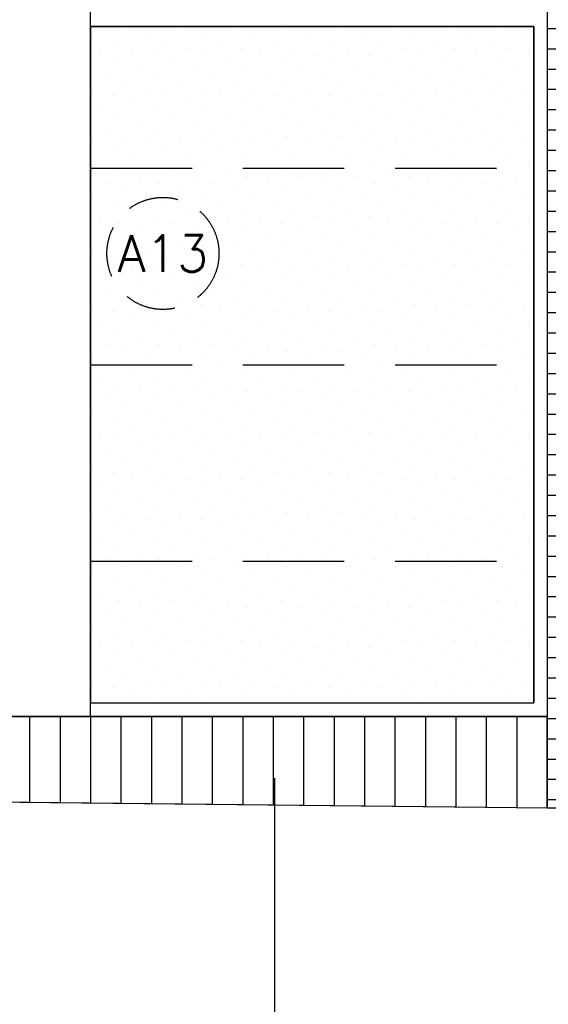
# Model space of a CAD drawing. Extents: x -84711 to 98481, y -64904 to 90945.
# Tile 15 of 29: x 18699 to 21304, y 54191 to 59043. Entities that reach past the tile are written whole.
import ezdxf
from ezdxf.enums import TextEntityAlignment as Align

# ---------------------------------------------------------------- set-up
doc = ezdxf.new("R2010")
doc.units = 0
doc.header["$LTSCALE"] = 2000
doc.header["$MEASUREMENT"] = 0
doc.linetypes.add('HIDDEN', pattern=[0.375, 0.25, -0.125])
doc.linetypes.add('HIDDEN2', pattern=[0.1875, 0.125, -0.0625])
doc.layers.get('0').update_dxf_attribs({"linetype": 'CONTINUOUS'})
for name, color, linetype in [('ALGEM-ARC', 15, 'CONTINUOUS'), ('BETON-AZ', 3, 'CONTINUOUS'), ('HOUT-DRS', 4, 'CONTINUOUS'), ('METSEL', 1, 'CONTINUOUS'), ('MUURGAT', 2, 'CONTINUOUS'), ('MVARCPL', 7, 'CONTINUOUS'), ('NUMMER', 2, 'CONTINUOUS'), ('STEEN-AZ', 3, 'CONTINUOUS')]:
    doc.layers.add(name, color=color, linetype=linetype)
doc.styles.get("Standard").update_dxf_attribs({"font": 'simplex'})

# ---------------------------------------------------------------- blocks, each defined once
blk = doc.blocks.new('*X33')
at = {"color": 0}
for p, q in [((18750, 55187), (18750, 55609.6)), ((18900, 55185.4), (18900, 55609.6)), ((19050, 55183.8), (19050, 55609.6)), ((19200, 55182.2), (19200, 55609.6)), ((19350, 55180.6), (19350, 55609.6)), ((19500, 55179), (19500, 55609.6)), ((19650, 55177.4), (19650, 55609.6)), ((19800, 55175.8), (19800, 55609.6)), ((19950, 55174.1), (19950, 55609.6)), ((20100, 55172.5), (20100, 55609.6)), ((20250, 55170.9), (20250, 55609.6)), ((20400, 55169.3), (20400, 55609.6)), ((20550, 55167.7), (20550, 55609.6)), ((20700, 55166.1), (20700, 55609.6)), ((20850, 55164.5), (20850, 55609.6)), ((21000, 55162.8), (21000, 55609.6)), ((21150, 55161.2), (21150, 55609.6))]:
    blk.add_line(p, q, dxfattribs=at)
blk = doc.blocks.new('*X37')
at = {"color": 0}
for p, q in [((21298.9, 59000), (23783.9, 59000)), ((21298.9, 58900), (23783.9, 58900)), ((21298.9, 58800), (23783.9, 58800)), ((21298.9, 58700), (23783.9, 58700)), ((21298.9, 58600), (23783.9, 58600)), ((21298.9, 58500), (23783.9, 58500)), ((21298.9, 58400), (23783.9, 58400)), ((21298.9, 58300), (23783.9, 58300)), ((21298.9, 58200), (23783.9, 58200)), ((21298.9, 58100), (23783.9, 58100)), ((21298.9, 58000), (23783.9, 58000)), ((21298.9, 57900), (23783.9, 57900)), ((21298.9, 57800), (23850, 57800)), ((21298.9, 57700), (23983, 57700)), ((21298.9, 57600), (24116, 57600)), ((21298.9, 57500), (24249, 57500)), ((21298.9, 57400), (24382, 57400)), ((21298.9, 57300), (24515, 57300)), ((21298.9, 57200), (24648, 57200)), ((21298.9, 57100), (24781, 57100)), ((21298.9, 57000), (24914.1, 57000)), ((21298.9, 56900), (25047.1, 56900)), ((21298.9, 56800), (25180.1, 56800)), ((21298.9, 56700), (25313.1, 56700)), ((21298.9, 56600), (25446.1, 56600)), ((21298.9, 56500), (25579.1, 56500)), ((21298.9, 56400), (25712.1, 56400)), ((21298.9, 56300), (25845.1, 56300)), ((21298.9, 56200), (25978.1, 56200)), ((21298.9, 56100), (26111.1, 56100)), ((21298.9, 56000), (26171.4, 56000)), ((21298.9, 55900), (26171.4, 55900)), ((21298.9, 55800), (26171.4, 55800)), ((21298.9, 55700), (26171.4, 55700)), ((21298.9, 55600), (26171.4, 55600)), ((21298.9, 55500), (51311.4, 55500)), ((21298.9, 55400), (51311.4, 55400)), ((21298.9, 55300), (51311.4, 55300)), ((21298.9, 55200), (51311.4, 55200))]:
    blk.add_line(p, q, dxfattribs=at)
blk = doc.blocks.new('*X41')
at = {"color": 0}
for p, q in [((19224.5, 58999.2), (19224.5, 58999.2)), ((19489.6, 58999.2), (19489.6, 58999.2)), ((19754.8, 58999.2), (19754.8, 58999.2)), ((20020, 58999.2), (20020, 58999.2)), ((20285.1, 58999.2), (20285.1, 58999.2)), ((20550.3, 58999.2), (20550.3, 58999.2)), ((20815.5, 58999.2), (20815.5, 58999.2)), ((21080.6, 58999.2), (21080.6, 58999.2)), ((19058.7, 58966.1), (19058.7, 58966.1)), ((19323.9, 58966.1), (19323.9, 58966.1)), ((19589.1, 58966.1), (19589.1, 58966.1)), ((19854.2, 58966.1), (19854.2, 58966.1)), ((20119.4, 58966.1), (20119.4, 58966.1)), ((20384.6, 58966.1), (20384.6, 58966.1)), ((20649.7, 58966.1), (20649.7, 58966.1)), ((20914.9, 58966.1), (20914.9, 58966.1)), ((21180.1, 58966.1), (21180.1, 58966.1)), ((19158.2, 58932.9), (19158.2, 58932.9)), ((19423.3, 58932.9), (19423.3, 58932.9)), ((19688.5, 58932.9), (19688.5, 58932.9)), ((19953.7, 58932.9), (19953.7, 58932.9)), ((20218.8, 58932.9), (20218.8, 58932.9)), ((20484, 58932.9), (20484, 58932.9)), ((20749.2, 58932.9), (20749.2, 58932.9)), ((21014.3, 58932.9), (21014.3, 58932.9)), ((19091.9, 58866.6), (19091.9, 58866.6)), ((19257.6, 58899.8), (19257.6, 58899.8)), ((19357, 58866.6), (19357, 58866.6)), ((19522.8, 58899.8), (19522.8, 58899.8)), ((19622.2, 58866.6), (19622.2, 58866.6)), ((19787.9, 58899.8), (19787.9, 58899.8)), ((19887.4, 58866.6), (19887.4, 58866.6)), ((20053.1, 58899.8), (20053.1, 58899.8)), ((20152.5, 58866.6), (20152.5, 58866.6)), ((20318.3, 58899.8), (20318.3, 58899.8)), ((20417.7, 58866.6), (20417.7, 58866.6)), ((20583.4, 58899.8), (20583.4, 58899.8)), ((20682.9, 58866.6), (20682.9, 58866.6)), ((20848.6, 58899.8), (20848.6, 58899.8)), ((20948, 58866.6), (20948, 58866.6)), ((21113.8, 58899.8), (21113.8, 58899.8)), ((21213.2, 58866.6), (21213.2, 58866.6)), ((19191.3, 58833.5), (19191.3, 58833.5)), ((19456.5, 58833.5), (19456.5, 58833.5)), ((19721.7, 58833.5), (19721.7, 58833.5)), ((19986.8, 58833.5), (19986.8, 58833.5)), ((20252, 58833.5), (20252, 58833.5)), ((20517.1, 58833.5), (20517.1, 58833.5)), ((20782.3, 58833.5), (20782.3, 58833.5)), ((21047.5, 58833.5), (21047.5, 58833.5)), ((19125, 58767.2), (19125, 58767.2)), ((19290.8, 58800.3), (19290.8, 58800.3)), ((19390.2, 58767.2), (19390.2, 58767.2)), ((19555.9, 58800.3), (19555.9, 58800.3)), ((19655.4, 58767.2), (19655.4, 58767.2)), ((19821.1, 58800.3), (19821.1, 58800.3)), ((19920.5, 58767.2), (19920.5, 58767.2)), ((20086.3, 58800.3), (20086.3, 58800.3)), ((20185.7, 58767.2), (20185.7, 58767.2)), ((20351.4, 58800.3), (20351.4, 58800.3)), ((20450.9, 58767.2), (20450.9, 58767.2)), ((20616.6, 58800.3), (20616.6, 58800.3)), ((20716, 58767.2), (20716, 58767.2)), ((20881.7, 58800.3), (20881.7, 58800.3)), ((20981.2, 58767.2), (20981.2, 58767.2)), ((21146.9, 58800.3), (21146.9, 58800.3)), ((19224.5, 58734.1), (19224.5, 58734.1)), ((19489.6, 58734.1), (19489.6, 58734.1)), ((19754.8, 58734.1), (19754.8, 58734.1)), ((20020, 58734.1), (20020, 58734.1)), ((20285.1, 58734.1), (20285.1, 58734.1)), ((20550.3, 58734.1), (20550.3, 58734.1)), ((20815.5, 58734.1), (20815.5, 58734.1)), ((21080.6, 58734.1), (21080.6, 58734.1)), ((19058.7, 58700.9), (19058.7, 58700.9)), ((19158.2, 58667.8), (19158.2, 58667.8)), ((19323.9, 58700.9), (19323.9, 58700.9)), ((19423.3, 58667.8), (19423.3, 58667.8)), ((19589.1, 58700.9), (19589.1, 58700.9)), ((19688.5, 58667.8), (19688.5, 58667.8)), ((19854.2, 58700.9), (19854.2, 58700.9)), ((19953.7, 58667.8), (19953.7, 58667.8)), ((20119.4, 58700.9), (20119.4, 58700.9)), ((20218.8, 58667.8), (20218.8, 58667.8)), ((20384.6, 58700.9), (20384.6, 58700.9)), ((20484, 58667.8), (20484, 58667.8)), ((20649.7, 58700.9), (20649.7, 58700.9)), ((20749.2, 58667.8), (20749.2, 58667.8)), ((20914.9, 58700.9), (20914.9, 58700.9)), ((21014.3, 58667.8), (21014.3, 58667.8)), ((21180.1, 58700.9), (21180.1, 58700.9)), ((19257.6, 58634.6), (19257.6, 58634.6)), ((19522.8, 58634.6), (19522.8, 58634.6)), ((19787.9, 58634.6), (19787.9, 58634.6)), ((20053.1, 58634.6), (20053.1, 58634.6)), ((20318.3, 58634.6), (20318.3, 58634.6)), ((20583.4, 58634.6), (20583.4, 58634.6)), ((20848.6, 58634.6), (20848.6, 58634.6)), ((21113.8, 58634.6), (21113.8, 58634.6)), ((19091.9, 58601.5), (19091.9, 58601.5)), ((19191.3, 58568.3), (19191.3, 58568.3)), ((19357, 58601.5), (19357, 58601.5)), ((19456.5, 58568.3), (19456.5, 58568.3)), ((19622.2, 58601.5), (19622.2, 58601.5)), ((19721.7, 58568.3), (19721.7, 58568.3)), ((19887.4, 58601.5), (19887.4, 58601.5)), ((19986.8, 58568.3), (19986.8, 58568.3)), ((20152.5, 58601.5), (20152.5, 58601.5)), ((20252, 58568.3), (20252, 58568.3)), ((20417.7, 58601.5), (20417.7, 58601.5)), ((20517.1, 58568.3), (20517.1, 58568.3)), ((20682.9, 58601.5), (20682.9, 58601.5)), ((20782.3, 58568.3), (20782.3, 58568.3)), ((20948, 58601.5), (20948, 58601.5)), ((21047.5, 58568.3), (21047.5, 58568.3)), ((21213.2, 58601.5), (21213.2, 58601.5)), ((19290.8, 58535.2), (19290.8, 58535.2)), ((19555.9, 58535.2), (19555.9, 58535.2)), ((19821.1, 58535.2), (19821.1, 58535.2)), ((20086.3, 58535.2), (20086.3, 58535.2)), ((20351.4, 58535.2), (20351.4, 58535.2)), ((20616.6, 58535.2), (20616.6, 58535.2)), ((20881.7, 58535.2), (20881.7, 58535.2)), ((21146.9, 58535.2), (21146.9, 58535.2)), ((19125, 58502), (19125, 58502)), ((19224.5, 58468.9), (19224.5, 58468.9)), ((19390.2, 58502), (19390.2, 58502)), ((19489.6, 58468.9), (19489.6, 58468.9)), ((19655.4, 58502), (19655.4, 58502)), ((19754.8, 58468.9), (19754.8, 58468.9)), ((19920.5, 58502), (19920.5, 58502)), ((20020, 58468.9), (20020, 58468.9)), ((20185.7, 58502), (20185.7, 58502)), ((20285.1, 58468.9), (20285.1, 58468.9)), ((20450.9, 58502), (20450.9, 58502)), ((20550.3, 58468.9), (20550.3, 58468.9)), ((20716, 58502), (20716, 58502)), ((20815.5, 58468.9), (20815.5, 58468.9)), ((20981.2, 58502), (20981.2, 58502)), ((21080.6, 58468.9), (21080.6, 58468.9)), ((19058.7, 58435.7), (19058.7, 58435.7)), ((19323.9, 58435.7), (19323.9, 58435.7)), ((19589.1, 58435.7), (19589.1, 58435.7)), ((19854.2, 58435.7), (19854.2, 58435.7)), ((20119.4, 58435.7), (20119.4, 58435.7)), ((20384.6, 58435.7), (20384.6, 58435.7)), ((20649.7, 58435.7), (20649.7, 58435.7)), ((20914.9, 58435.7), (20914.9, 58435.7)), ((21180.1, 58435.7), (21180.1, 58435.7)), ((19158.2, 58402.6), (19158.2, 58402.6)), ((19257.6, 58369.5), (19257.6, 58369.5)), ((19423.3, 58402.6), (19423.3, 58402.6)), ((19522.8, 58369.5), (19522.8, 58369.5)), ((19688.5, 58402.6), (19688.5, 58402.6)), ((19787.9, 58369.5), (19787.9, 58369.5)), ((19953.7, 58402.6), (19953.7, 58402.6)), ((20053.1, 58369.5), (20053.1, 58369.5)), ((20218.8, 58402.6), (20218.8, 58402.6)), ((20318.3, 58369.5), (20318.3, 58369.5)), ((20484, 58402.6), (20484, 58402.6)), ((20583.4, 58369.5), (20583.4, 58369.5)), ((20749.2, 58402.6), (20749.2, 58402.6)), ((20848.6, 58369.5), (20848.6, 58369.5)), ((21014.3, 58402.6), (21014.3, 58402.6)), ((21113.8, 58369.5), (21113.8, 58369.5)), ((19091.9, 58336.3), (19091.9, 58336.3)), ((19357, 58336.3), (19357, 58336.3)), ((19622.2, 58336.3), (19622.2, 58336.3)), ((19887.4, 58336.3), (19887.4, 58336.3)), ((20152.5, 58336.3), (20152.5, 58336.3)), ((20417.7, 58336.3), (20417.7, 58336.3)), ((20682.9, 58336.3), (20682.9, 58336.3)), ((20948, 58336.3), (20948, 58336.3)), ((21213.2, 58336.3), (21213.2, 58336.3)), ((19191.3, 58303.2), (19191.3, 58303.2)), ((19456.5, 58303.2), (19456.5, 58303.2)), ((19721.7, 58303.2), (19721.7, 58303.2)), ((19986.8, 58303.2), (19986.8, 58303.2)), ((20252, 58303.2), (20252, 58303.2)), ((20517.1, 58303.2), (20517.1, 58303.2)), ((20782.3, 58303.2), (20782.3, 58303.2)), ((21047.5, 58303.2), (21047.5, 58303.2)), ((19125, 58236.9), (19125, 58236.9)), ((19290.8, 58270), (19290.8, 58270)), ((19390.2, 58236.9), (19390.2, 58236.9)), ((19555.9, 58270), (19555.9, 58270)), ((19655.4, 58236.9), (19655.4, 58236.9)), ((19821.1, 58270), (19821.1, 58270)), ((19920.5, 58236.9), (19920.5, 58236.9)), ((20086.3, 58270), (20086.3, 58270)), ((20185.7, 58236.9), (20185.7, 58236.9)), ((20351.4, 58270), (20351.4, 58270)), ((20450.9, 58236.9), (20450.9, 58236.9)), ((20616.6, 58270), (20616.6, 58270)), ((20716, 58236.9), (20716, 58236.9)), ((20881.7, 58270), (20881.7, 58270)), ((20981.2, 58236.9), (20981.2, 58236.9)), ((21146.9, 58270), (21146.9, 58270)), ((19224.5, 58203.7), (19224.5, 58203.7)), ((19489.6, 58203.7), (19489.6, 58203.7)), ((19754.8, 58203.7), (19754.8, 58203.7)), ((20020, 58203.7), (20020, 58203.7)), ((20285.1, 58203.7), (20285.1, 58203.7)), ((20550.3, 58203.7), (20550.3, 58203.7)), ((20815.5, 58203.7), (20815.5, 58203.7)), ((21080.6, 58203.7), (21080.6, 58203.7)), ((19058.7, 58170.6), (19058.7, 58170.6)), ((19158.2, 58137.4), (19158.2, 58137.4)), ((19323.9, 58170.6), (19323.9, 58170.6)), ((19423.3, 58137.4), (19423.3, 58137.4)), ((19589.1, 58170.6), (19589.1, 58170.6)), ((19688.5, 58137.4), (19688.5, 58137.4)), ((19854.2, 58170.6), (19854.2, 58170.6)), ((19953.7, 58137.4), (19953.7, 58137.4)), ((20119.4, 58170.6), (20119.4, 58170.6)), ((20218.8, 58137.4), (20218.8, 58137.4)), ((20384.6, 58170.6), (20384.6, 58170.6)), ((20484, 58137.4), (20484, 58137.4)), ((20649.7, 58170.6), (20649.7, 58170.6)), ((20749.2, 58137.4), (20749.2, 58137.4)), ((20914.9, 58170.6), (20914.9, 58170.6)), ((21014.3, 58137.4), (21014.3, 58137.4)), ((21180.1, 58170.6), (21180.1, 58170.6)), ((19257.6, 58104.3), (19257.6, 58104.3)), ((19522.8, 58104.3), (19522.8, 58104.3)), ((19787.9, 58104.3), (19787.9, 58104.3)), ((20053.1, 58104.3), (20053.1, 58104.3)), ((20318.3, 58104.3), (20318.3, 58104.3)), ((20583.4, 58104.3), (20583.4, 58104.3)), ((20848.6, 58104.3), (20848.6, 58104.3)), ((21113.8, 58104.3), (21113.8, 58104.3)), ((19091.9, 58071.1), (19091.9, 58071.1)), ((19191.3, 58038), (19191.3, 58038)), ((19357, 58071.1), (19357, 58071.1)), ((19456.5, 58038), (19456.5, 58038)), ((19622.2, 58071.1), (19622.2, 58071.1)), ((19721.7, 58038), (19721.7, 58038)), ((19887.4, 58071.1), (19887.4, 58071.1)), ((19986.8, 58038), (19986.8, 58038)), ((20152.5, 58071.1), (20152.5, 58071.1)), ((20252, 58038), (20252, 58038)), ((20417.7, 58071.1), (20417.7, 58071.1)), ((20517.1, 58038), (20517.1, 58038)), ((20682.9, 58071.1), (20682.9, 58071.1)), ((20782.3, 58038), (20782.3, 58038)), ((20948, 58071.1), (20948, 58071.1)), ((21047.5, 58038), (21047.5, 58038)), ((21213.2, 58071.1), (21213.2, 58071.1)), ((19290.8, 58004.9), (19290.8, 58004.9)), ((19555.9, 58004.9), (19555.9, 58004.9)), ((19821.1, 58004.9), (19821.1, 58004.9)), ((20086.3, 58004.9), (20086.3, 58004.9)), ((20351.4, 58004.9), (20351.4, 58004.9)), ((20616.6, 58004.9), (20616.6, 58004.9)), ((20881.7, 58004.9), (20881.7, 58004.9)), ((21146.9, 58004.9), (21146.9, 58004.9)), ((19125, 57971.7), (19125, 57971.7)), ((19224.5, 57938.6), (19224.5, 57938.6)), ((19390.2, 57971.7), (19390.2, 57971.7)), ((19489.6, 57938.6), (19489.6, 57938.6)), ((19655.4, 57971.7), (19655.4, 57971.7)), ((19754.8, 57938.6), (19754.8, 57938.6)), ((19920.5, 57971.7), (19920.5, 57971.7)), ((20020, 57938.6), (20020, 57938.6)), ((20185.7, 57971.7), (20185.7, 57971.7)), ((20285.1, 57938.6), (20285.1, 57938.6)), ((20450.9, 57971.7), (20450.9, 57971.7)), ((20550.3, 57938.6), (20550.3, 57938.6)), ((20716, 57971.7), (20716, 57971.7)), ((20815.5, 57938.6), (20815.5, 57938.6)), ((20981.2, 57971.7), (20981.2, 57971.7)), ((21080.6, 57938.6), (21080.6, 57938.6)), ((19058.7, 57905.4), (19058.7, 57905.4)), ((19323.9, 57905.4), (19323.9, 57905.4)), ((19589.1, 57905.4), (19589.1, 57905.4)), ((19854.2, 57905.4), (19854.2, 57905.4)), ((20119.4, 57905.4), (20119.4, 57905.4)), ((20384.6, 57905.4), (20384.6, 57905.4)), ((20649.7, 57905.4), (20649.7, 57905.4)), ((20914.9, 57905.4), (20914.9, 57905.4)), ((21180.1, 57905.4), (21180.1, 57905.4)), ((19158.2, 57872.3), (19158.2, 57872.3)), ((19257.6, 57839.1), (19257.6, 57839.1)), ((19423.3, 57872.3), (19423.3, 57872.3)), ((19522.8, 57839.1), (19522.8, 57839.1)), ((19688.5, 57872.3), (19688.5, 57872.3)), ((19787.9, 57839.1), (19787.9, 57839.1)), ((19953.7, 57872.3), (19953.7, 57872.3)), ((20053.1, 57839.1), (20053.1, 57839.1)), ((20218.8, 57872.3), (20218.8, 57872.3)), ((20318.3, 57839.1), (20318.3, 57839.1)), ((20484, 57872.3), (20484, 57872.3)), ((20583.4, 57839.1), (20583.4, 57839.1)), ((20749.2, 57872.3), (20749.2, 57872.3)), ((20848.6, 57839.1), (20848.6, 57839.1)), ((21014.3, 57872.3), (21014.3, 57872.3)), ((21113.8, 57839.1), (21113.8, 57839.1)), ((19091.9, 57806), (19091.9, 57806)), ((19357, 57806), (19357, 57806)), ((19622.2, 57806), (19622.2, 57806)), ((19887.4, 57806), (19887.4, 57806)), ((20152.5, 57806), (20152.5, 57806)), ((20417.7, 57806), (20417.7, 57806)), ((20682.9, 57806), (20682.9, 57806)), ((20948, 57806), (20948, 57806)), ((21213.2, 57806), (21213.2, 57806)), ((19191.3, 57772.8), (19191.3, 57772.8)), ((19290.8, 57739.7), (19290.8, 57739.7)), ((19456.5, 57772.8), (19456.5, 57772.8)), ((19555.9, 57739.7), (19555.9, 57739.7)), ((19721.7, 57772.8), (19721.7, 57772.8)), ((19821.1, 57739.7), (19821.1, 57739.7)), ((19986.8, 57772.8), (19986.8, 57772.8)), ((20086.3, 57739.7), (20086.3, 57739.7)), ((20252, 57772.8), (20252, 57772.8)), ((20351.4, 57739.7), (20351.4, 57739.7)), ((20517.1, 57772.8), (20517.1, 57772.8)), ((20616.6, 57739.7), (20616.6, 57739.7)), ((20782.3, 57772.8), (20782.3, 57772.8)), ((20881.7, 57739.7), (20881.7, 57739.7)), ((21047.5, 57772.8), (21047.5, 57772.8)), ((21146.9, 57739.7), (21146.9, 57739.7)), ((19125, 57706.5), (19125, 57706.5)), ((19390.2, 57706.5), (19390.2, 57706.5)), ((19655.4, 57706.5), (19655.4, 57706.5)), ((19920.5, 57706.5), (19920.5, 57706.5)), ((20185.7, 57706.5), (20185.7, 57706.5)), ((20450.9, 57706.5), (20450.9, 57706.5)), ((20716, 57706.5), (20716, 57706.5)), ((20981.2, 57706.5), (20981.2, 57706.5)), ((19058.7, 57640.3), (19058.7, 57640.3)), ((19224.5, 57673.4), (19224.5, 57673.4)), ((19323.9, 57640.3), (19323.9, 57640.3)), ((19489.6, 57673.4), (19489.6, 57673.4)), ((19589.1, 57640.3), (19589.1, 57640.3)), ((19754.8, 57673.4), (19754.8, 57673.4)), ((19854.2, 57640.3), (19854.2, 57640.3)), ((20020, 57673.4), (20020, 57673.4)), ((20119.4, 57640.3), (20119.4, 57640.3)), ((20285.1, 57673.4), (20285.1, 57673.4)), ((20384.6, 57640.3), (20384.6, 57640.3)), ((20550.3, 57673.4), (20550.3, 57673.4)), ((20649.7, 57640.3), (20649.7, 57640.3)), ((20815.5, 57673.4), (20815.5, 57673.4)), ((20914.9, 57640.3), (20914.9, 57640.3)), ((21080.6, 57673.4), (21080.6, 57673.4)), ((21180.1, 57640.3), (21180.1, 57640.3)), ((19158.2, 57607.1), (19158.2, 57607.1)), ((19423.3, 57607.1), (19423.3, 57607.1)), ((19688.5, 57607.1), (19688.5, 57607.1)), ((19953.7, 57607.1), (19953.7, 57607.1)), ((20218.8, 57607.1), (20218.8, 57607.1)), ((20484, 57607.1), (20484, 57607.1)), ((20749.2, 57607.1), (20749.2, 57607.1)), ((21014.3, 57607.1), (21014.3, 57607.1)), ((19257.6, 57574), (19257.6, 57574)), ((19522.8, 57574), (19522.8, 57574)), ((19787.9, 57574), (19787.9, 57574)), ((20053.1, 57574), (20053.1, 57574)), ((20318.3, 57574), (20318.3, 57574)), ((20583.4, 57574), (20583.4, 57574)), ((20848.6, 57574), (20848.6, 57574)), ((21113.8, 57574), (21113.8, 57574)), ((19091.9, 57540.8), (19091.9, 57540.8)), ((19191.3, 57507.7), (19191.3, 57507.7)), ((19357, 57540.8), (19357, 57540.8)), ((19456.5, 57507.7), (19456.5, 57507.7)), ((19622.2, 57540.8), (19622.2, 57540.8)), ((19721.7, 57507.7), (19721.7, 57507.7)), ((19887.4, 57540.8), (19887.4, 57540.8)), ((19986.8, 57507.7), (19986.8, 57507.7)), ((20152.5, 57540.8), (20152.5, 57540.8)), ((20252, 57507.7), (20252, 57507.7)), ((20417.7, 57540.8), (20417.7, 57540.8)), ((20517.1, 57507.7), (20517.1, 57507.7)), ((20682.9, 57540.8), (20682.9, 57540.8)), ((20782.3, 57507.7), (20782.3, 57507.7)), ((20948, 57540.8), (20948, 57540.8)), ((21047.5, 57507.7), (21047.5, 57507.7)), ((21213.2, 57540.8), (21213.2, 57540.8)), ((19290.8, 57474.5), (19290.8, 57474.5)), ((19555.9, 57474.5), (19555.9, 57474.5)), ((19821.1, 57474.5), (19821.1, 57474.5)), ((20086.3, 57474.5), (20086.3, 57474.5)), ((20351.4, 57474.5), (20351.4, 57474.5)), ((20616.6, 57474.5), (20616.6, 57474.5)), ((20881.7, 57474.5), (20881.7, 57474.5)), ((21146.9, 57474.5), (21146.9, 57474.5)), ((19125, 57441.4), (19125, 57441.4)), ((19224.5, 57408.2), (19224.5, 57408.2)), ((19390.2, 57441.4), (19390.2, 57441.4)), ((19489.6, 57408.2), (19489.6, 57408.2)), ((19655.4, 57441.4), (19655.4, 57441.4)), ((19754.8, 57408.2), (19754.8, 57408.2)), ((19920.5, 57441.4), (19920.5, 57441.4)), ((20020, 57408.2), (20020, 57408.2)), ((20185.7, 57441.4), (20185.7, 57441.4)), ((20285.1, 57408.2), (20285.1, 57408.2)), ((20450.9, 57441.4), (20450.9, 57441.4)), ((20550.3, 57408.2), (20550.3, 57408.2)), ((20716, 57441.4), (20716, 57441.4)), ((20815.5, 57408.2), (20815.5, 57408.2)), ((20981.2, 57441.4), (20981.2, 57441.4)), ((21080.6, 57408.2), (21080.6, 57408.2)), ((19058.7, 57375.1), (19058.7, 57375.1)), ((19323.9, 57375.1), (19323.9, 57375.1)), ((19589.1, 57375.1), (19589.1, 57375.1)), ((19854.2, 57375.1), (19854.2, 57375.1)), ((20119.4, 57375.1), (20119.4, 57375.1)), ((20384.6, 57375.1), (20384.6, 57375.1)), ((20649.7, 57375.1), (20649.7, 57375.1)), ((20914.9, 57375.1), (20914.9, 57375.1)), ((21180.1, 57375.1), (21180.1, 57375.1)), ((19158.2, 57341.9), (19158.2, 57341.9)), ((19257.6, 57308.8), (19257.6, 57308.8)), ((19423.3, 57341.9), (19423.3, 57341.9)), ((19522.8, 57308.8), (19522.8, 57308.8)), ((19688.5, 57341.9), (19688.5, 57341.9)), ((19787.9, 57308.8), (19787.9, 57308.8)), ((19953.7, 57341.9), (19953.7, 57341.9)), ((20053.1, 57308.8), (20053.1, 57308.8)), ((20218.8, 57341.9), (20218.8, 57341.9)), ((20318.3, 57308.8), (20318.3, 57308.8)), ((20484, 57341.9), (20484, 57341.9)), ((20583.4, 57308.8), (20583.4, 57308.8)), ((20749.2, 57341.9), (20749.2, 57341.9)), ((20848.6, 57308.8), (20848.6, 57308.8)), ((21014.3, 57341.9), (21014.3, 57341.9)), ((21113.8, 57308.8), (21113.8, 57308.8)), ((19091.9, 57275.6), (19091.9, 57275.6)), ((19357, 57275.6), (19357, 57275.6)), ((19622.2, 57275.6), (19622.2, 57275.6)), ((19887.4, 57275.6), (19887.4, 57275.6)), ((20152.5, 57275.6), (20152.5, 57275.6)), ((20417.7, 57275.6), (20417.7, 57275.6)), ((20682.9, 57275.6), (20682.9, 57275.6)), ((20948, 57275.6), (20948, 57275.6)), ((21213.2, 57275.6), (21213.2, 57275.6)), ((19191.3, 57242.5), (19191.3, 57242.5)), ((19290.8, 57209.4), (19290.8, 57209.4)), ((19456.5, 57242.5), (19456.5, 57242.5)), ((19555.9, 57209.4), (19555.9, 57209.4)), ((19721.7, 57242.5), (19721.7, 57242.5)), ((19821.1, 57209.4), (19821.1, 57209.4)), ((19986.8, 57242.5), (19986.8, 57242.5)), ((20086.3, 57209.4), (20086.3, 57209.4)), ((20252, 57242.5), (20252, 57242.5)), ((20351.4, 57209.4), (20351.4, 57209.4)), ((20517.1, 57242.5), (20517.1, 57242.5)), ((20616.6, 57209.4), (20616.6, 57209.4)), ((20782.3, 57242.5), (20782.3, 57242.5)), ((20881.7, 57209.4), (20881.7, 57209.4)), ((21047.5, 57242.5), (21047.5, 57242.5)), ((21146.9, 57209.4), (21146.9, 57209.4)), ((19125, 57176.2), (19125, 57176.2)), ((19390.2, 57176.2), (19390.2, 57176.2)), ((19655.4, 57176.2), (19655.4, 57176.2)), ((19920.5, 57176.2), (19920.5, 57176.2)), ((20185.7, 57176.2), (20185.7, 57176.2)), ((20450.9, 57176.2), (20450.9, 57176.2)), ((20716, 57176.2), (20716, 57176.2)), ((20981.2, 57176.2), (20981.2, 57176.2)), ((19058.7, 57109.9), (19058.7, 57109.9)), ((19224.5, 57143.1), (19224.5, 57143.1)), ((19323.9, 57109.9), (19323.9, 57109.9)), ((19489.6, 57143.1), (19489.6, 57143.1)), ((19589.1, 57109.9), (19589.1, 57109.9)), ((19754.8, 57143.1), (19754.8, 57143.1)), ((19854.2, 57109.9), (19854.2, 57109.9)), ((20020, 57143.1), (20020, 57143.1)), ((20119.4, 57109.9), (20119.4, 57109.9)), ((20285.1, 57143.1), (20285.1, 57143.1)), ((20384.6, 57109.9), (20384.6, 57109.9)), ((20550.3, 57143.1), (20550.3, 57143.1)), ((20649.7, 57109.9), (20649.7, 57109.9)), ((20815.5, 57143.1), (20815.5, 57143.1)), ((20914.9, 57109.9), (20914.9, 57109.9)), ((21080.6, 57143.1), (21080.6, 57143.1)), ((21180.1, 57109.9), (21180.1, 57109.9)), ((19158.2, 57076.8), (19158.2, 57076.8)), ((19423.3, 57076.8), (19423.3, 57076.8)), ((19688.5, 57076.8), (19688.5, 57076.8)), ((19953.7, 57076.8), (19953.7, 57076.8)), ((20218.8, 57076.8), (20218.8, 57076.8)), ((20484, 57076.8), (20484, 57076.8)), ((20749.2, 57076.8), (20749.2, 57076.8)), ((21014.3, 57076.8), (21014.3, 57076.8)), ((19091.9, 57010.5), (19091.9, 57010.5)), ((19257.6, 57043.6), (19257.6, 57043.6)), ((19357, 57010.5), (19357, 57010.5)), ((19522.8, 57043.6), (19522.8, 57043.6)), ((19622.2, 57010.5), (19622.2, 57010.5)), ((19787.9, 57043.6), (19787.9, 57043.6)), ((19887.4, 57010.5), (19887.4, 57010.5)), ((20053.1, 57043.6), (20053.1, 57043.6)), ((20152.5, 57010.5), (20152.5, 57010.5)), ((20318.3, 57043.6), (20318.3, 57043.6)), ((20417.7, 57010.5), (20417.7, 57010.5)), ((20583.4, 57043.6), (20583.4, 57043.6)), ((20682.9, 57010.5), (20682.9, 57010.5)), ((20848.6, 57043.6), (20848.6, 57043.6)), ((20948, 57010.5), (20948, 57010.5)), ((21113.8, 57043.6), (21113.8, 57043.6)), ((21213.2, 57010.5), (21213.2, 57010.5)), ((19191.3, 56977.3), (19191.3, 56977.3)), ((19456.5, 56977.3), (19456.5, 56977.3)), ((19721.7, 56977.3), (19721.7, 56977.3)), ((19986.8, 56977.3), (19986.8, 56977.3)), ((20252, 56977.3), (20252, 56977.3)), ((20517.1, 56977.3), (20517.1, 56977.3)), ((20782.3, 56977.3), (20782.3, 56977.3)), ((21047.5, 56977.3), (21047.5, 56977.3)), ((19290.8, 56944.2), (19290.8, 56944.2)), ((19555.9, 56944.2), (19555.9, 56944.2)), ((19821.1, 56944.2), (19821.1, 56944.2)), ((20086.3, 56944.2), (20086.3, 56944.2)), ((20351.4, 56944.2), (20351.4, 56944.2)), ((20616.6, 56944.2), (20616.6, 56944.2)), ((20881.7, 56944.2), (20881.7, 56944.2)), ((21146.9, 56944.2), (21146.9, 56944.2)), ((19125, 56911), (19125, 56911)), ((19224.5, 56877.9), (19224.5, 56877.9)), ((19390.2, 56911), (19390.2, 56911)), ((19489.6, 56877.9), (19489.6, 56877.9)), ((19655.4, 56911), (19655.4, 56911)), ((19754.8, 56877.9), (19754.8, 56877.9)), ((19920.5, 56911), (19920.5, 56911)), ((20020, 56877.9), (20020, 56877.9)), ((20185.7, 56911), (20185.7, 56911)), ((20285.1, 56877.9), (20285.1, 56877.9)), ((20450.9, 56911), (20450.9, 56911)), ((20550.3, 56877.9), (20550.3, 56877.9)), ((20716, 56911), (20716, 56911)), ((20815.5, 56877.9), (20815.5, 56877.9)), ((20981.2, 56911), (20981.2, 56911)), ((21080.6, 56877.9), (21080.6, 56877.9)), ((19058.7, 56844.8), (19058.7, 56844.8)), ((19323.9, 56844.8), (19323.9, 56844.8)), ((19589.1, 56844.8), (19589.1, 56844.8)), ((19854.2, 56844.8), (19854.2, 56844.8)), ((20119.4, 56844.8), (20119.4, 56844.8)), ((20384.6, 56844.8), (20384.6, 56844.8)), ((20649.7, 56844.8), (20649.7, 56844.8)), ((20914.9, 56844.8), (20914.9, 56844.8)), ((21180.1, 56844.8), (21180.1, 56844.8)), ((19158.2, 56811.6), (19158.2, 56811.6)), ((19257.6, 56778.5), (19257.6, 56778.5)), ((19423.3, 56811.6), (19423.3, 56811.6)), ((19522.8, 56778.5), (19522.8, 56778.5)), ((19688.5, 56811.6), (19688.5, 56811.6)), ((19787.9, 56778.5), (19787.9, 56778.5)), ((19953.7, 56811.6), (19953.7, 56811.6)), ((20053.1, 56778.5), (20053.1, 56778.5)), ((20218.8, 56811.6), (20218.8, 56811.6)), ((20318.3, 56778.5), (20318.3, 56778.5)), ((20484, 56811.6), (20484, 56811.6)), ((20583.4, 56778.5), (20583.4, 56778.5)), ((20749.2, 56811.6), (20749.2, 56811.6)), ((20848.6, 56778.5), (20848.6, 56778.5)), ((21014.3, 56811.6), (21014.3, 56811.6)), ((21113.8, 56778.5), (21113.8, 56778.5)), ((19091.9, 56745.3), (19091.9, 56745.3)), ((19357, 56745.3), (19357, 56745.3)), ((19622.2, 56745.3), (19622.2, 56745.3)), ((19887.4, 56745.3), (19887.4, 56745.3)), ((20152.5, 56745.3), (20152.5, 56745.3)), ((20417.7, 56745.3), (20417.7, 56745.3)), ((20682.9, 56745.3), (20682.9, 56745.3)), ((20948, 56745.3), (20948, 56745.3)), ((21213.2, 56745.3), (21213.2, 56745.3)), ((19191.3, 56712.2), (19191.3, 56712.2)), ((19290.8, 56679), (19290.8, 56679)), ((19456.5, 56712.2), (19456.5, 56712.2)), ((19555.9, 56679), (19555.9, 56679)), ((19721.7, 56712.2), (19721.7, 56712.2)), ((19821.1, 56679), (19821.1, 56679)), ((19986.8, 56712.2), (19986.8, 56712.2)), ((20086.3, 56679), (20086.3, 56679)), ((20252, 56712.2), (20252, 56712.2)), ((20351.4, 56679), (20351.4, 56679)), ((20517.1, 56712.2), (20517.1, 56712.2)), ((20616.6, 56679), (20616.6, 56679)), ((20782.3, 56712.2), (20782.3, 56712.2)), ((20881.7, 56679), (20881.7, 56679)), ((21047.5, 56712.2), (21047.5, 56712.2)), ((21146.9, 56679), (21146.9, 56679)), ((19125, 56645.9), (19125, 56645.9)), ((19390.2, 56645.9), (19390.2, 56645.9)), ((19655.4, 56645.9), (19655.4, 56645.9)), ((19920.5, 56645.9), (19920.5, 56645.9)), ((20185.7, 56645.9), (20185.7, 56645.9)), ((20450.9, 56645.9), (20450.9, 56645.9)), ((20716, 56645.9), (20716, 56645.9)), ((20981.2, 56645.9), (20981.2, 56645.9)), ((19058.7, 56579.6), (19058.7, 56579.6)), ((19224.5, 56612.7), (19224.5, 56612.7)), ((19323.9, 56579.6), (19323.9, 56579.6)), ((19489.6, 56612.7), (19489.6, 56612.7)), ((19589.1, 56579.6), (19589.1, 56579.6)), ((19754.8, 56612.7), (19754.8, 56612.7)), ((19854.2, 56579.6), (19854.2, 56579.6)), ((20020, 56612.7), (20020, 56612.7)), ((20119.4, 56579.6), (20119.4, 56579.6)), ((20285.1, 56612.7), (20285.1, 56612.7)), ((20384.6, 56579.6), (20384.6, 56579.6)), ((20550.3, 56612.7), (20550.3, 56612.7)), ((20649.7, 56579.6), (20649.7, 56579.6)), ((20815.5, 56612.7), (20815.5, 56612.7)), ((20914.9, 56579.6), (20914.9, 56579.6)), ((21080.6, 56612.7), (21080.6, 56612.7)), ((21180.1, 56579.6), (21180.1, 56579.6)), ((19158.2, 56546.4), (19158.2, 56546.4)), ((19423.3, 56546.4), (19423.3, 56546.4)), ((19688.5, 56546.4), (19688.5, 56546.4)), ((19953.7, 56546.4), (19953.7, 56546.4)), ((20218.8, 56546.4), (20218.8, 56546.4)), ((20484, 56546.4), (20484, 56546.4)), ((20749.2, 56546.4), (20749.2, 56546.4)), ((21014.3, 56546.4), (21014.3, 56546.4)), ((19091.9, 56480.2), (19091.9, 56480.2)), ((19257.6, 56513.3), (19257.6, 56513.3)), ((19357, 56480.2), (19357, 56480.2)), ((19522.8, 56513.3), (19522.8, 56513.3)), ((19622.2, 56480.2), (19622.2, 56480.2)), ((19787.9, 56513.3), (19787.9, 56513.3)), ((19887.4, 56480.2), (19887.4, 56480.2)), ((20053.1, 56513.3), (20053.1, 56513.3)), ((20152.5, 56480.2), (20152.5, 56480.2)), ((20318.3, 56513.3), (20318.3, 56513.3)), ((20417.7, 56480.2), (20417.7, 56480.2)), ((20583.4, 56513.3), (20583.4, 56513.3)), ((20682.9, 56480.2), (20682.9, 56480.2)), ((20848.6, 56513.3), (20848.6, 56513.3)), ((20948, 56480.2), (20948, 56480.2)), ((21113.8, 56513.3), (21113.8, 56513.3)), ((21213.2, 56480.2), (21213.2, 56480.2)), ((19191.3, 56447), (19191.3, 56447)), ((19456.5, 56447), (19456.5, 56447)), ((19721.7, 56447), (19721.7, 56447)), ((19986.8, 56447), (19986.8, 56447)), ((20252, 56447), (20252, 56447)), ((20517.1, 56447), (20517.1, 56447)), ((20782.3, 56447), (20782.3, 56447)), ((21047.5, 56447), (21047.5, 56447)), ((19125, 56380.7), (19125, 56380.7)), ((19290.8, 56413.9), (19290.8, 56413.9)), ((19390.2, 56380.7), (19390.2, 56380.7)), ((19555.9, 56413.9), (19555.9, 56413.9)), ((19655.4, 56380.7), (19655.4, 56380.7)), ((19821.1, 56413.9), (19821.1, 56413.9)), ((19920.5, 56380.7), (19920.5, 56380.7)), ((20086.3, 56413.9), (20086.3, 56413.9)), ((20185.7, 56380.7), (20185.7, 56380.7)), ((20351.4, 56413.9), (20351.4, 56413.9)), ((20450.9, 56380.7), (20450.9, 56380.7)), ((20616.6, 56413.9), (20616.6, 56413.9)), ((20716, 56380.7), (20716, 56380.7)), ((20881.7, 56413.9), (20881.7, 56413.9)), ((20981.2, 56380.7), (20981.2, 56380.7)), ((21146.9, 56413.9), (21146.9, 56413.9)), ((19224.5, 56347.6), (19224.5, 56347.6)), ((19489.6, 56347.6), (19489.6, 56347.6)), ((19754.8, 56347.6), (19754.8, 56347.6)), ((20020, 56347.6), (20020, 56347.6)), ((20285.1, 56347.6), (20285.1, 56347.6)), ((20550.3, 56347.6), (20550.3, 56347.6)), ((20815.5, 56347.6), (20815.5, 56347.6)), ((21080.6, 56347.6), (21080.6, 56347.6)), ((19058.7, 56314.4), (19058.7, 56314.4)), ((19323.9, 56314.4), (19323.9, 56314.4)), ((19589.1, 56314.4), (19589.1, 56314.4)), ((19854.2, 56314.4), (19854.2, 56314.4)), ((20119.4, 56314.4), (20119.4, 56314.4)), ((20384.6, 56314.4), (20384.6, 56314.4)), ((20649.7, 56314.4), (20649.7, 56314.4)), ((20914.9, 56314.4), (20914.9, 56314.4)), ((21180.1, 56314.4), (21180.1, 56314.4)), ((19158.2, 56281.3), (19158.2, 56281.3)), ((19257.6, 56248.1), (19257.6, 56248.1)), ((19423.3, 56281.3), (19423.3, 56281.3)), ((19522.8, 56248.1), (19522.8, 56248.1)), ((19688.5, 56281.3), (19688.5, 56281.3)), ((19787.9, 56248.1), (19787.9, 56248.1)), ((19953.7, 56281.3), (19953.7, 56281.3)), ((20053.1, 56248.1), (20053.1, 56248.1)), ((20218.8, 56281.3), (20218.8, 56281.3)), ((20318.3, 56248.1), (20318.3, 56248.1)), ((20484, 56281.3), (20484, 56281.3)), ((20583.4, 56248.1), (20583.4, 56248.1)), ((20749.2, 56281.3), (20749.2, 56281.3)), ((20848.6, 56248.1), (20848.6, 56248.1)), ((21014.3, 56281.3), (21014.3, 56281.3)), ((21113.8, 56248.1), (21113.8, 56248.1)), ((19091.9, 56215), (19091.9, 56215)), ((19357, 56215), (19357, 56215)), ((19622.2, 56215), (19622.2, 56215)), ((19887.4, 56215), (19887.4, 56215)), ((20152.5, 56215), (20152.5, 56215)), ((20417.7, 56215), (20417.7, 56215)), ((20682.9, 56215), (20682.9, 56215)), ((20948, 56215), (20948, 56215)), ((21213.2, 56215), (21213.2, 56215)), ((19191.3, 56181.8), (19191.3, 56181.8)), ((19290.8, 56148.7), (19290.8, 56148.7)), ((19456.5, 56181.8), (19456.5, 56181.8)), ((19555.9, 56148.7), (19555.9, 56148.7)), ((19721.7, 56181.8), (19721.7, 56181.8)), ((19821.1, 56148.7), (19821.1, 56148.7)), ((19986.8, 56181.8), (19986.8, 56181.8)), ((20086.3, 56148.7), (20086.3, 56148.7)), ((20252, 56181.8), (20252, 56181.8)), ((20351.4, 56148.7), (20351.4, 56148.7)), ((20517.1, 56181.8), (20517.1, 56181.8)), ((20616.6, 56148.7), (20616.6, 56148.7)), ((20782.3, 56181.8), (20782.3, 56181.8)), ((20881.7, 56148.7), (20881.7, 56148.7)), ((21047.5, 56181.8), (21047.5, 56181.8)), ((21146.9, 56148.7), (21146.9, 56148.7)), ((19125, 56115.6), (19125, 56115.6)), ((19390.2, 56115.6), (19390.2, 56115.6)), ((19655.4, 56115.6), (19655.4, 56115.6)), ((19920.5, 56115.6), (19920.5, 56115.6)), ((20185.7, 56115.6), (20185.7, 56115.6)), ((20450.9, 56115.6), (20450.9, 56115.6)), ((20716, 56115.6), (20716, 56115.6)), ((20981.2, 56115.6), (20981.2, 56115.6)), ((19058.7, 56049.3), (19058.7, 56049.3)), ((19224.5, 56082.4), (19224.5, 56082.4)), ((19323.9, 56049.3), (19323.9, 56049.3)), ((19489.6, 56082.4), (19489.6, 56082.4)), ((19589.1, 56049.3), (19589.1, 56049.3)), ((19754.8, 56082.4), (19754.8, 56082.4)), ((19854.2, 56049.3), (19854.2, 56049.3)), ((20020, 56082.4), (20020, 56082.4)), ((20119.4, 56049.3), (20119.4, 56049.3)), ((20285.1, 56082.4), (20285.1, 56082.4)), ((20384.6, 56049.3), (20384.6, 56049.3)), ((20550.3, 56082.4), (20550.3, 56082.4)), ((20649.7, 56049.3), (20649.7, 56049.3)), ((20815.5, 56082.4), (20815.5, 56082.4)), ((20914.9, 56049.3), (20914.9, 56049.3)), ((21080.6, 56082.4), (21080.6, 56082.4)), ((21180.1, 56049.3), (21180.1, 56049.3)), ((19158.2, 56016.1), (19158.2, 56016.1)), ((19423.3, 56016.1), (19423.3, 56016.1)), ((19688.5, 56016.1), (19688.5, 56016.1)), ((19953.7, 56016.1), (19953.7, 56016.1)), ((20218.8, 56016.1), (20218.8, 56016.1)), ((20484, 56016.1), (20484, 56016.1)), ((20749.2, 56016.1), (20749.2, 56016.1)), ((21014.3, 56016.1), (21014.3, 56016.1)), ((19091.9, 55949.8), (19091.9, 55949.8)), ((19257.6, 55983), (19257.6, 55983)), ((19357, 55949.8), (19357, 55949.8)), ((19522.8, 55983), (19522.8, 55983)), ((19622.2, 55949.8), (19622.2, 55949.8)), ((19787.9, 55983), (19787.9, 55983)), ((19887.4, 55949.8), (19887.4, 55949.8)), ((20053.1, 55983), (20053.1, 55983)), ((20152.5, 55949.8), (20152.5, 55949.8)), ((20318.3, 55983), (20318.3, 55983)), ((20417.7, 55949.8), (20417.7, 55949.8)), ((20583.4, 55983), (20583.4, 55983)), ((20682.9, 55949.8), (20682.9, 55949.8)), ((20848.6, 55983), (20848.6, 55983)), ((20948, 55949.8), (20948, 55949.8)), ((21113.8, 55983), (21113.8, 55983)), ((21213.2, 55949.8), (21213.2, 55949.8)), ((19191.3, 55916.7), (19191.3, 55916.7)), ((19456.5, 55916.7), (19456.5, 55916.7)), ((19721.7, 55916.7), (19721.7, 55916.7)), ((19986.8, 55916.7), (19986.8, 55916.7)), ((20252, 55916.7), (20252, 55916.7)), ((20517.1, 55916.7), (20517.1, 55916.7)), ((20782.3, 55916.7), (20782.3, 55916.7)), ((21047.5, 55916.7), (21047.5, 55916.7)), ((19125, 55850.4), (19125, 55850.4)), ((19290.8, 55883.5), (19290.8, 55883.5)), ((19390.2, 55850.4), (19390.2, 55850.4)), ((19555.9, 55883.5), (19555.9, 55883.5)), ((19655.4, 55850.4), (19655.4, 55850.4)), ((19821.1, 55883.5), (19821.1, 55883.5)), ((19920.5, 55850.4), (19920.5, 55850.4)), ((20086.3, 55883.5), (20086.3, 55883.5)), ((20185.7, 55850.4), (20185.7, 55850.4)), ((20351.4, 55883.5), (20351.4, 55883.5)), ((20450.9, 55850.4), (20450.9, 55850.4)), ((20616.6, 55883.5), (20616.6, 55883.5)), ((20716, 55850.4), (20716, 55850.4)), ((20881.7, 55883.5), (20881.7, 55883.5)), ((20981.2, 55850.4), (20981.2, 55850.4)), ((21146.9, 55883.5), (21146.9, 55883.5)), ((19224.5, 55817.2), (19224.5, 55817.2)), ((19489.6, 55817.2), (19489.6, 55817.2)), ((19754.8, 55817.2), (19754.8, 55817.2)), ((20020, 55817.2), (20020, 55817.2)), ((20285.1, 55817.2), (20285.1, 55817.2)), ((20550.3, 55817.2), (20550.3, 55817.2)), ((20815.5, 55817.2), (20815.5, 55817.2)), ((21080.6, 55817.2), (21080.6, 55817.2)), ((19058.7, 55784.1), (19058.7, 55784.1)), ((19158.2, 55751), (19158.2, 55751)), ((19323.9, 55784.1), (19323.9, 55784.1)), ((19423.3, 55751), (19423.3, 55751)), ((19589.1, 55784.1), (19589.1, 55784.1)), ((19688.5, 55751), (19688.5, 55751)), ((19854.2, 55784.1), (19854.2, 55784.1)), ((19953.7, 55751), (19953.7, 55751)), ((20119.4, 55784.1), (20119.4, 55784.1)), ((20218.8, 55751), (20218.8, 55751)), ((20384.6, 55784.1), (20384.6, 55784.1)), ((20484, 55751), (20484, 55751)), ((20649.7, 55784.1), (20649.7, 55784.1)), ((20749.2, 55751), (20749.2, 55751)), ((20914.9, 55784.1), (20914.9, 55784.1)), ((21014.3, 55751), (21014.3, 55751)), ((21180.1, 55784.1), (21180.1, 55784.1)), ((19257.6, 55717.8), (19257.6, 55717.8)), ((19522.8, 55717.8), (19522.8, 55717.8)), ((19787.9, 55717.8), (19787.9, 55717.8)), ((20053.1, 55717.8), (20053.1, 55717.8)), ((20318.3, 55717.8), (20318.3, 55717.8)), ((20583.4, 55717.8), (20583.4, 55717.8)), ((20848.6, 55717.8), (20848.6, 55717.8)), ((21113.8, 55717.8), (21113.8, 55717.8)), ((19091.9, 55684.7), (19091.9, 55684.7)), ((19357, 55684.7), (19357, 55684.7)), ((19622.2, 55684.7), (19622.2, 55684.7)), ((19887.4, 55684.7), (19887.4, 55684.7)), ((20152.5, 55684.7), (20152.5, 55684.7)), ((20417.7, 55684.7), (20417.7, 55684.7)), ((20682.9, 55684.7), (20682.9, 55684.7)), ((20948, 55684.7), (20948, 55684.7)), ((21213.2, 55684.7), (21213.2, 55684.7))]:
    blk.add_line(p, q, dxfattribs=at)

msp = doc.modelspace()

# ---------------------------------------------------------------- linework, layer by layer
at = {"layer": 'ALGEM-ARC', "linetype": 'HIDDEN'}
for p, q in [((19048.9, 58312.1), (21231.9, 58312.1)), ((19048.9, 57342.3), (21231.9, 57342.3)), ((19048.9, 56374.1), (21231.9, 56374.1))]:
    msp.add_line(p, q, dxfattribs=at)
at = {"layer": 'ALGEM-ARC'}
msp.add_line((19954.3, 55306.1), (19954.3, 53666.3), dxfattribs=at)
for points in [[(51311.4, 55159.6), (51311.4, 61769.6), (21298.9, 61769.6), (21298.9, 55159.6)], [(19048.9, 55676.6), (21231.9, 55676.6), (21231.9, 59009.6), (19048.9, 59009.6)]]:
    msp.add_lwpolyline(points, close=True, dxfattribs=at)
at = {"layer": 'BETON-AZ'}
msp.add_line((19048.9, 55609.6), (19048.9, 61769.6), dxfattribs=at)
msp.add_lwpolyline([(-11251.1, 55609.6), (-11251.1, 55509.6), (21298.9, 55159.6), (21298.9, 55609.6)], close=True, dxfattribs=at)
at = {"layer": 'HOUT-DRS'}
for p, q in [((21298.9, 61702.6), (21298.9, 55609.6)), ((19048.9, 59009.6), (21231.9, 59009.6)), ((21231.9, 59009.6), (21231.9, 55676.6)), ((21231.9, 58278.6), (21231.9, 57376.6)), ((21231.9, 57309.6), (21231.9, 56407.6)), ((19048.9, 55609.6), (21298.9, 55609.6))]:
    msp.add_line(p, q, dxfattribs=at)
at = {"layer": 'METSEL'}
msp.add_line((21298.9, 61769.6), (21298.9, 55609.6), dxfattribs=at)
at = {"layer": 'MUURGAT'}
msp.add_lwpolyline([(21298.9, 55159.6), (51311.4, 55159.6), (51311.4, 61769.6), (21298.9, 61769.6)], close=True, dxfattribs=at)
at = {"layer": 'MVARCPL'}
msp.add_lwpolyline([(-21301.4, 51909.6), (-21301.4, 54109.6), (-29301.4, 54109.6), (-29301.4, 51909.6), (-50709.6, 51909.6), (-50709.6, 72009.6), (-41501.4, 72009.6), (-41501.4, 55909.6), (-31981.6, 55909.6), (-11251.1, 55509.6), (21298.9, 55159.6), (98481.5, 55159.6), (98481.5, 51909.6), (-9423.6, 51909.6)], close=True, dxfattribs=at)
at = {"layer": 'NUMMER', "linetype": 'HIDDEN2'}
msp.add_circle((19405.2, 57891.3), 276, dxfattribs=at)
at = {"layer": 'STEEN-AZ'}
msp.add_line((-11251.1, 55609.6), (21298.9, 55609.6), dxfattribs=at)

# ---------------------------------------------------------------- block references
at = {"layer": 'ALGEM-ARC'}
for name in ['*X37', '*X41']:
    msp.add_blockref(name, (0, 0), dxfattribs=at)
at = {"layer": 'BETON-AZ'}
msp.add_blockref('*X33', (0, 0), dxfattribs=at)

# ---------------------------------------------------------------- texts
at = {"layer": 'NUMMER', "color": 4}
msp.add_text('A13', height=180, dxfattribs=at).set_placement((19405.2, 57891.3), align=Align.MIDDLE)

doc.saveas('drawing.dxf')
